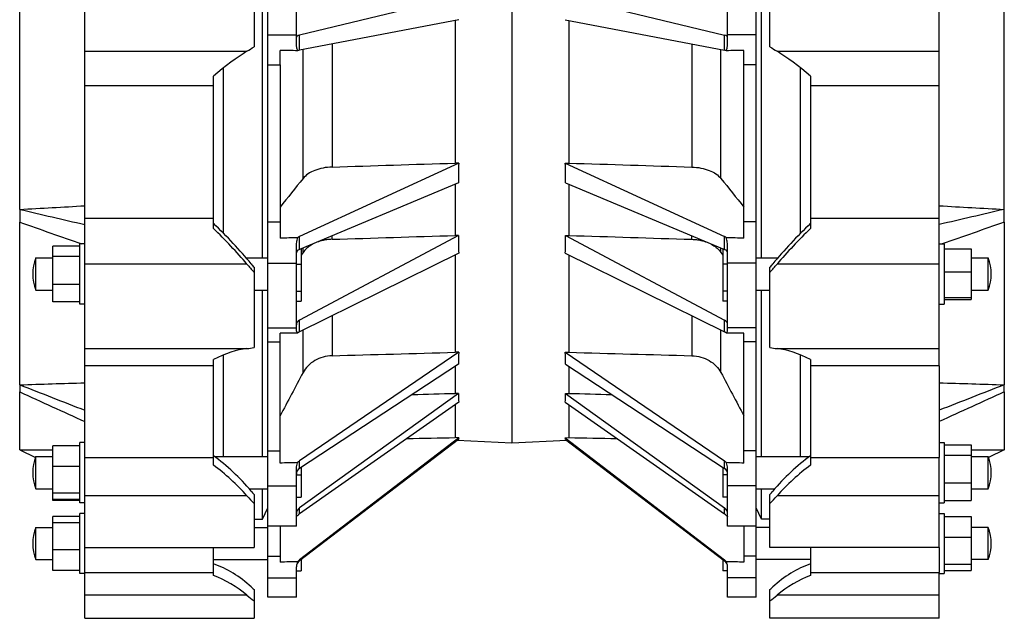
# Model space of a CAD drawing. Header units: millimetres. Extents: x -151 to 1620, y 48 to 1080.
# Tile 2 of 3: x 985 to 1590, y 80 to 448. Entities that reach past the tile are written whole.
import ezdxf

# ---------------------------------------------------------------- set-up
doc = ezdxf.new("R2010")
doc.units = ezdxf.units.MM
doc.header["$LTSCALE"] = 92.51
doc.layers.get('0').update_dxf_attribs({"linetype": 'CONTINUOUS'})
doc.layers.add('AXES', color=7, linetype='CONTINUOUS')
doc.layers.add('SURFS', color=7, linetype='CONTINUOUS')

msp = doc.modelspace()

# ---------------------------------------------------------------- linework, layer by layer
at = {"color": 7, "linetype": 'Continuous'}
for p, q in [((1549.95, 325.81), (1549.95, 805.69)), ((1589.95, 331.2), (1589.95, 800.3)), ((1445.95, 431.23), (1445.95, 488.75)), ((984.95, 331.2), (984.95, 475.76)), ((1134.19, 301.31), (1134.19, 457.95)), ((1440.72, 301.31), (1440.72, 457.95)), ((1252.45, 447.39), (1252.45, 359.65)), ((1176.86, 432.87), (1176.86, 357.24)), ((1159.08, 350.23), (1159.08, 429.46)), ((1450.31, 428.4), (1549.95, 428.4)), ((1110.18, 316.53), (1110.18, 418.23)), ((1137.45, 92.75), (1137.45, 420.12)), ((1144.95, 420.12), (1144.95, 313.45)), ((1464.73, 316.53), (1464.73, 418.23)), ((1470.95, 413.16), (1470.95, 325.81)), ((1024.95, 325.81), (1024.95, 407.22)), ((1103.95, 325.81), (1103.95, 407.22)), ((1549.95, 407.22), (1470.95, 407.22)), ((1254.74, 359.64), (1156.91, 314.5)), ((1254.74, 359.64), (1252.45, 359.65)), ((1254.52, 347.47), (1156.91, 306.61)), ((1252.45, 346.6), (1252.45, 315.16)), ((984.95, 223.33), (984.95, 323.37)), ((1137.45, 323.49), (1144.95, 323.49)), ((1589.95, 323.37), (1589.95, 223.33)), ((1254.52, 315.14), (1156.91, 262.98)), ((1176.86, 312.8), (1176.86, 314.96)), ((1254.52, 315.14), (1252.45, 315.16)), ((1156.91, 306.61), (1156.91, 314.5)), ((1154.95, 256.96), (1154.95, 308.05)), ((1254.74, 304.32), (1156.91, 255.84)), ((1157.95, 307.05), (1157.95, 274.77)), ((1159.08, 304.71), (1157.95, 303.06)), ((1159.08, 304.71), (1159.08, 307.52)), ((1252.45, 303.19), (1252.45, 243.35)), ((994.95, 281.52), (994.95, 301.31)), ((994.95, 301.31), (1005.4, 301.31)), ((1124.17, 301.31), (1137.45, 301.31)), ((1137.45, 298.07), (1154.95, 298.07)), ((1154.95, 297.57), (1157.95, 297.57)), ((994.95, 281.52), (1005.4, 281.52)), ((1128.95, 281.52), (1137.45, 281.52)), ((1134.19, 179.22), (1134.19, 281.52)), ((1154.95, 280.92), (1157.95, 280.92)), ((1440.72, 179.22), (1440.72, 281.52)), ((1154.95, 274.77), (1157.95, 274.77)), ((1156.91, 255.84), (1156.91, 262.98)), ((1176.86, 265.73), (1176.86, 241.18)), ((1137.45, 258.42), (1154.95, 258.42)), ((1144.95, 175.21), (1144.95, 255.14)), ((1159.08, 230.87), (1159.08, 256.92)), ((1137.45, 249.71), (1144.95, 249.71)), ((1254.74, 243.3), (1156.91, 176.58)), ((1254.74, 243.3), (1252.45, 243.35)), ((1110.18, 179.22), (1110.18, 241.69)), ((1464.73, 179.22), (1464.73, 241.69)), ((1024.95, 178.57), (1024.95, 234.91)), ((1103.95, 178.57), (1103.95, 234.91)), ((1254.52, 235.94), (1156.91, 171.87)), ((1252.45, 234.58), (1252.45, 218.06)), ((1470.95, 234.91), (1470.95, 178.57)), ((1549.95, 234.91), (1549.95, 178.57)), ((984.95, 183.28), (984.95, 218.99)), ((1254.52, 218), (1156.91, 147.65)), ((1254.52, 218), (1252.45, 218.06)), ((1589.95, 218.99), (1589.95, 183.28)), ((1254.74, 212.6), (1156.91, 144.02)), ((1252.45, 210.99), (1252.45, 190.91)), ((1254.74, 190.82), (1156.91, 115.73)), ((1254.52, 189.73), (1156.91, 115.13)), ((1254.74, 190.82), (1252.45, 190.91)), ((1137.45, 182.83), (1144.95, 182.83)), ((994.95, 179.22), (1005.4, 179.22)), ((994.95, 159.43), (994.95, 179.22)), ((1104.63, 179.22), (1137.45, 179.22)), ((1156.91, 171.87), (1156.91, 176.58)), ((1154.95, 136.33), (1154.95, 170.62)), ((1157.95, 172.55), (1157.95, 154.16)), ((1154.95, 168.07), (1157.95, 168.07)), ((994.95, 159.43), (1005.4, 159.43)), ((1125.96, 159.43), (1137.45, 159.43)), ((1134.19, 140.75), (1134.19, 159.43)), ((1137.45, 161.29), (1154.95, 161.29)), ((1440.72, 140.75), (1440.72, 159.43)), ((1154.95, 154.16), (1157.95, 154.16)), ((1134.19, 140.75), (1137.45, 147.75)), ((1156.91, 144.02), (1156.91, 147.65)), ((1440.72, 140.75), (1437.45, 147.75)), ((1128.95, 140.75), (1134.19, 140.75)), ((1445.95, 140.75), (1440.72, 140.75)), ((994.95, 135.65), (1005.4, 135.65)), ((994.95, 115.86), (994.95, 135.65)), ((1128.95, 135.65), (1137.45, 135.65)), ((1154.95, 136.33), (1137.45, 136.33)), ((1144.95, 136.33), (1144.95, 114.33)), ((1024.95, 108.02), (1024.95, 123.33)), ((1103.95, 108.02), (1103.95, 123.33)), ((1470.95, 123.33), (1470.95, 108.02)), ((1549.95, 123.33), (1549.95, 108.02)), ((994.95, 115.86), (1005.4, 115.86)), ((1103.95, 115.86), (1137.45, 115.86)), ((1137.45, 118.02), (1144.95, 118.02)), ((1156.91, 115.13), (1156.91, 115.73)), ((1157.95, 115.93), (1157.95, 108.92)), ((1154.95, 92.75), (1154.95, 111.46)), ((1154.95, 108.92), (1157.95, 108.92)), ((1137.45, 104.63), (1154.95, 104.63)), ((1154.95, 92.75), (1137.45, 92.75))]:
    msp.add_line(p, q, dxfattribs=at)
for centre, radius, start, end in [((1018.43, 291.42), 25.48, 157.14639, 202.85361), ((1018.43, 169.33), 25.48, 157.14639, 202.85361), ((1018.43, 125.75), 25.48, 157.14639, 202.85361), ((1161.11, 111.45), 6.15, 150.50172, 179.9216)]:
    msp.add_arc(centre, radius, start, end, dxfattribs=at)
for centre, major_axis, ratio, start_param, end_param in [((1425.05, 467.84), (44.85, -44.85), 0.228243, -0.874532, -0.764923), ((1477.77, 385.53), (48.75, -48.75), 0.228243, 1.932011, 2.37667), ((-16807.39, 187.99), (26416.32, 566.79), 0.011188, -0.822181, -0.818267), ((1775.31, 578.96), (497.2, 316.04), 0.49044, 2.809627, 2.846588), ((-16188.86, 229.26), (26004.02, 504.89), 0.013096, -0.839789, -0.835877), ((1775.31, 581.21), (500.85, 339), 0.421115, 2.856732, 2.893693), ((1777.16, 306.13), (1527.54, 32.78), 0.015008, 1.989427, 1.997178), ((1159.95, 312.29), (5, 0.16), 0.573014, 2.206988, 2.550759), ((1159.95, 304.27), (5, -0.16), 0.573014, 2.243602, 3.159899), ((1159.95, 260.37), (5, 0.18), 0.670676, 2.201622, 3.11792), ((1777.16, 218.43), (1527.54, -29.66), 0.017568, 1.99009, 1.997841), ((1159.95, 253.12), (5, -0.18), 0.670676, 2.248967, 2.592738), ((-16807.39, 340.11), (26416.32, 338.6), 0.01702, -0.822159, -0.818245), ((1775.31, 585.84), (512.08, 378.24), 0.250866, 2.928602, 2.965563), ((-16188.86, 394.76), (26004.02, 256.61), 0.01808, -0.837159, -0.835801), ((1775.31, 587.09), (515.67, 387.57), 0.188101, 2.993956, 3.030917), ((-16807.39, 536.93), (26416.32, 43.25), 0.019482, -0.819587, -0.818059), ((1775.31, 588.74), (520.66, 399.31), 0.030163, 3.088695, 3.125656), ((1777.16, 151.56), (1527.54, 19.58), 0.022833, 1.989456, 1.997207), ((1159.95, 173.16), (4.99, 0.27), 0.871493, 2.178794, 2.522565), ((1159.95, 168.37), (4.99, -0.27), 0.871493, 2.271796, 3.188093), ((1159.95, 144.01), (4.99, 0.35), 0.925693, 2.161302, 3.0776), ((1159.95, 140.32), (4.99, -0.35), 0.925693, 2.289287, 2.633058), ((1159.95, 111.17), (4.7, -1.71), 0.997451, 2.573373, 3.445904), ((1159.95, 111.78), (4.7, 1.71), 0.997451, 1.877217, 2.220987), ((1777.16, 79.02), (1527.54, 2.5), 0.026135, 1.989706, 1.997457)]:
    msp.add_ellipse(centre, major_axis=major_axis, ratio=ratio, start_param=start_param, end_param=end_param, dxfattribs=at)
for points, knots in [([(1176.86, 357.24), (1175.02, 357.18), (1171.42, 356.78), (1166.42, 355.37), (1162.2, 353.25), (1159.93, 351.29), (1159.08, 350.23)], [0, 0, 0, 0, 0.28218, 0.549992, 0.791484, 1, 1, 1, 1]), ([(1154.95, 308.05), (1154.95, 309.01), (1155.11, 310.94), (1155.5, 312.83), (1155.75, 313.75)], [0, 0, 0, 0, 0.501978, 1, 1, 1, 1]), ([(1176.86, 312.8), (1175.93, 312.77), (1174.08, 312.63), (1170.94, 312.08), (1167.54, 311.06), (1163.15, 308.95), (1160.36, 306.57), (1159.08, 304.71)], [0, 0, 0, 0, 0.138347, 0.275285, 0.474914, 0.66414, 1, 1, 1, 1]), ([(1155.75, 255.02), (1155.53, 255.36), (1155.25, 255.85), (1155, 256.52), (1154.95, 256.82), (1154.95, 256.96)], [0, 0, 0, 0, 0.569807, 0.801585, 1, 1, 1, 1]), ([(1176.86, 241.18), (1175.01, 241.13), (1171.33, 240.58), (1166.25, 238.46), (1161.99, 235.21), (1159.88, 232.38), (1159.08, 230.87)], [0, 0, 0, 0, 0.259284, 0.514403, 0.761786, 1, 1, 1, 1]), ([(1154.95, 170.62), (1154.95, 171.04), (1155.03, 172.68), (1155.37, 174.31), (1155.75, 175.46)], [0, 0, 0, 0, 0.257496, 1, 1, 1, 1]), ([(1155.75, 142.87), (1155.64, 142.86), (1155.44, 142.82), (1155.17, 142.7), (1154.99, 142.51), (1154.95, 142.35), (1154.95, 142.27)], [0, 0, 0, 0, 0.310073, 0.565351, 0.783456, 1, 1, 1, 1])]:
    msp.add_open_spline(points, degree=3, knots=knots, dxfattribs=at)
for points in [[(1159.08, 350.23), (1154.37, 344.33), (1149.66, 338.44), (1144.95, 332.54)], [(1159.08, 230.87), (1154.37, 222), (1149.66, 213.13), (1144.95, 204.26)]]:
    msp.add_open_spline(points, degree=3, dxfattribs=at)
at = {"layer": 'AXES', "color": 7, "linetype": 'Continuous'}
for p, q in [((1437.45, 92.75), (1437.45, 1038.75)), ((1287.45, 943.8), (1287.45, 187.7)), ((1419.95, 432.81), (1419.95, 496.51)), ((1320.38, 461.92), (1418, 438.27)), ((1320.17, 447.83), (1418, 429.04)), ((1322.45, 447.39), (1322.45, 359.65)), ((1418, 429.04), (1418, 438.27)), ((1437.45, 438.42), (1419.95, 438.42)), ((1398.05, 432.87), (1398.05, 357.24)), ((1415.83, 350.23), (1415.83, 429.46)), ((1429.95, 313.45), (1429.95, 428.95)), ((1437.45, 420.12), (1429.95, 420.12)), ((1320.17, 359.64), (1322.45, 359.65)), ((1320.17, 359.64), (1418, 314.5)), ((1320.38, 347.47), (1418, 306.61)), ((1322.45, 346.6), (1322.45, 315.16)), ((1437.45, 323.49), (1429.95, 323.49)), ((1320.38, 315.14), (1322.45, 315.16)), ((1320.38, 315.14), (1418, 262.98)), ((1398.05, 312.8), (1398.05, 314.96)), ((1418, 306.61), (1418, 314.5)), ((1320.17, 304.32), (1418, 255.84)), ((1322.45, 303.19), (1322.45, 243.35)), ((1415.83, 304.71), (1415.83, 307.52)), ((1415.83, 304.71), (1416.95, 303.06)), ((1416.95, 307.05), (1416.95, 274.77)), ((1419.95, 256.96), (1419.95, 308.05)), ((1419.95, 297.57), (1416.95, 297.57)), ((1437.45, 298.07), (1419.95, 298.07)), ((1437.45, 301.31), (1450.74, 301.31)), ((1569.5, 301.31), (1579.95, 301.31)), ((1579.95, 281.52), (1579.95, 301.31)), ((1419.95, 280.92), (1416.95, 280.92)), ((1437.45, 281.52), (1445.95, 281.52)), ((1569.5, 281.52), (1579.95, 281.52)), ((1419.95, 274.77), (1416.95, 274.77)), ((1398.05, 265.73), (1398.05, 241.18)), ((1418, 255.84), (1418, 262.98)), ((1415.83, 230.87), (1415.83, 256.92)), ((1437.45, 258.42), (1419.95, 258.42)), ((1429.95, 175.21), (1429.95, 255.14)), ((1437.45, 249.71), (1429.95, 249.71)), ((1320.17, 243.3), (1322.45, 243.35)), ((1320.17, 243.3), (1418, 176.58)), ((1320.38, 235.94), (1418, 171.87)), ((1322.45, 234.58), (1322.45, 218.06)), ((1320.38, 218), (1322.45, 218.06)), ((1320.38, 218), (1418, 147.65)), ((1320.17, 212.6), (1418, 144.02)), ((1322.45, 210.99), (1322.45, 190.91)), ((1287.45, 187.7), (1321.09, 189.19)), ((1320.17, 190.82), (1322.45, 190.91)), ((1320.17, 190.82), (1418, 115.73)), ((1320.38, 189.73), (1418, 115.13)), ((1437.45, 182.83), (1429.95, 182.83)), ((1418, 171.87), (1418, 176.58)), ((1437.45, 179.22), (1470.28, 179.22)), ((1569.5, 179.22), (1579.95, 179.22)), ((1579.95, 159.43), (1579.95, 179.22)), ((1416.95, 172.55), (1416.95, 154.16)), ((1419.95, 136.33), (1419.95, 170.62)), ((1419.95, 168.07), (1416.95, 168.07)), ((1437.45, 161.29), (1419.95, 161.29)), ((1437.45, 159.43), (1448.95, 159.43)), ((1569.5, 159.43), (1579.95, 159.43)), ((1419.95, 154.16), (1416.95, 154.16)), ((1418, 144.02), (1418, 147.65)), ((1437.45, 136.33), (1419.95, 136.33)), ((1429.95, 136.33), (1429.95, 114.33)), ((1445.95, 135.65), (1437.45, 135.65)), ((1579.95, 135.65), (1569.5, 135.65)), ((1579.95, 115.86), (1579.95, 135.65)), ((1416.95, 115.93), (1416.95, 108.92)), ((1418, 115.13), (1418, 115.73)), ((1437.45, 118.02), (1429.95, 118.02)), ((1470.95, 115.86), (1437.45, 115.86)), ((1579.95, 115.86), (1569.5, 115.86)), ((1419.95, 108.92), (1416.95, 108.92)), ((1419.95, 92.75), (1419.95, 111.46)), ((1437.45, 104.63), (1419.95, 104.63)), ((1437.45, 92.75), (1419.95, 92.75))]:
    msp.add_line(p, q, dxfattribs=at)
for centre, radius, start, end in [((1556.48, 291.42), 25.48, 337.14639, 22.85361), ((1556.48, 169.33), 25.48, 337.14639, 22.85361), ((1556.48, 125.75), 25.48, 337.14639, 22.85361), ((1413.8, 111.45), 6.15, 0.0784, 29.49828)]:
    msp.add_arc(centre, radius, start, end, dxfattribs=at)
for centre, major_axis, ratio, start_param, end_param in [((1414.95, 437.23), (5, -0.14), 0.282825, 0.007721, 0.924019), ((1414.95, 427.84), (5, 0.14), 0.282825, 0.564806, 0.908577), ((797.75, 402.77), (1527.54, 38.37), 0.007406, 1.143907, 1.151658), ((799.6, 578.96), (497.2, -316.04), 0.49044, 0.295004, 0.331965), ((19382.29, 187.99), (26416.32, -566.79), 0.011188, -2.323325, -2.319411), ((799.6, 581.21), (500.85, -339), 0.421115, 0.247899, 0.28486), ((18763.77, 229.26), (26004.02, -504.89), 0.013096, -2.305716, -2.301803), ((1414.95, 312.29), (5, -0.16), 0.573014, 0.590834, 0.934605), ((797.75, 306.13), (1527.54, -32.78), 0.015008, 1.144415, 1.152166), ((1414.95, 304.27), (5, 0.16), 0.573014, -0.018307, 0.897991), ((1414.95, 260.37), (5, -0.18), 0.670676, 0.023672, 0.93997), ((1414.95, 253.12), (5, 0.18), 0.670676, 0.548855, 0.892626), ((797.75, 218.43), (1527.54, 29.66), 0.017568, 1.143752, 1.151503), ((799.6, 585.84), (512.08, -378.24), 0.250866, 0.17603, 0.212991), ((19382.29, 340.11), (26416.32, -338.6), 0.01702, -2.323347, -2.319433), ((799.6, 587.09), (515.67, -387.57), 0.188101, 0.110676, 0.147637), ((18763.77, 394.76), (26004.02, -256.61), 0.01808, -2.305792, -2.304434), ((799.6, 588.74), (520.66, -399.31), 0.030163, 0.015937, 0.052898), ((19382.29, 536.93), (26416.32, -43.25), 0.019482, -2.323533, -2.322005), ((1414.95, 173.16), (4.99, -0.27), 0.871493, 0.619028, 0.962799), ((797.75, 151.56), (1527.54, -19.58), 0.022833, 1.144386, 1.152137), ((1414.95, 168.37), (4.99, 0.27), 0.871493, -0.046501, 0.869797), ((1414.95, 144.01), (4.99, -0.35), 0.925693, 0.063992, 0.98029), ((1414.95, 140.32), (4.99, 0.35), 0.925693, 0.508535, 0.852305), ((1414.95, 111.78), (4.7, -1.71), 0.997451, 0.920605, 1.264376), ((1414.95, 111.17), (4.7, 1.71), 0.997451, -0.304311, 0.56822), ((797.75, 79.02), (1527.54, -2.5), 0.026135, 1.144136, 1.151887)]:
    msp.add_ellipse(centre, major_axis=major_axis, ratio=ratio, start_param=start_param, end_param=end_param, dxfattribs=at)
for points, knots in [([(1419.16, 428.71), (1419.39, 429.4), (1419.78, 430.75), (1419.95, 432.14), (1419.95, 432.81)], [0, 0, 0, 0, 0.521097, 1, 1, 1, 1]), ([(1398.05, 357.24), (1399.89, 357.18), (1403.48, 356.78), (1408.49, 355.37), (1412.71, 353.25), (1414.98, 351.29), (1415.83, 350.23)], [0, 0, 0, 0, 0.28218, 0.549992, 0.791484, 1, 1, 1, 1]), ([(1398.05, 312.8), (1398.98, 312.77), (1400.82, 312.63), (1403.97, 312.08), (1407.37, 311.06), (1411.76, 308.95), (1414.55, 306.57), (1415.83, 304.71)], [0, 0, 0, 0, 0.138347, 0.275285, 0.474914, 0.66414, 1, 1, 1, 1]), ([(1419.95, 308.05), (1419.95, 309.01), (1419.8, 310.94), (1419.4, 312.83), (1419.16, 313.75)], [0, 0, 0, 0, 0.501978, 1, 1, 1, 1]), ([(1419.16, 255.02), (1419.38, 255.36), (1419.66, 255.85), (1419.9, 256.52), (1419.95, 256.82), (1419.95, 256.96)], [0, 0, 0, 0, 0.569807, 0.801585, 1, 1, 1, 1]), ([(1398.05, 241.18), (1399.9, 241.13), (1403.58, 240.58), (1408.66, 238.46), (1412.92, 235.21), (1415.03, 232.38), (1415.83, 230.87)], [0, 0, 0, 0, 0.259284, 0.514403, 0.761786, 1, 1, 1, 1]), ([(1419.95, 170.62), (1419.95, 171.04), (1419.88, 172.68), (1419.54, 174.31), (1419.16, 175.46)], [0, 0, 0, 0, 0.257496, 1, 1, 1, 1]), ([(1419.16, 142.87), (1419.27, 142.86), (1419.47, 142.82), (1419.73, 142.7), (1419.92, 142.51), (1419.95, 142.35), (1419.95, 142.27)], [0, 0, 0, 0, 0.310073, 0.565351, 0.783456, 1, 1, 1, 1])]:
    msp.add_open_spline(points, degree=3, knots=knots, dxfattribs=at)
for points in [[(1415.83, 350.23), (1420.54, 344.33), (1425.24, 338.44), (1429.95, 332.54)], [(1415.83, 230.87), (1420.54, 222), (1425.24, 213.13), (1429.95, 204.26)]]:
    msp.add_open_spline(points, degree=3, dxfattribs=at)
at = {"layer": 'SURFS', "color": 7, "linetype": 'Continuous'}
for p, q in [((1024.95, 407.22), (1024.95, 520.57)), ((1137.45, 420.12), (1137.45, 512.12)), ((1154.95, 432.81), (1154.95, 496.51)), ((1128.95, 488.75), (1128.95, 431.23)), ((1254.52, 461.92), (1156.91, 438.27)), ((1254.74, 447.83), (1156.91, 429.04)), ((1137.45, 438.42), (1154.95, 438.42)), ((1156.91, 429.04), (1156.91, 438.27)), ((1024.95, 428.4), (1124.6, 428.4)), ((1144.95, 420.12), (1144.95, 428.95)), ((1137.45, 420.12), (1144.95, 420.12)), ((1103.95, 407.22), (1103.95, 413.16)), ((1103.95, 407.22), (1024.95, 407.22)), ((984.95, 331.2), (984.95, 323.37)), ((1589.95, 323.37), (1589.95, 331.2)), ((1024.95, 234.91), (1024.95, 325.81)), ((1024.95, 325.81), (1103.95, 325.81)), ((1103.95, 319.46), (1103.95, 325.81)), ((1470.95, 325.81), (1549.95, 325.81)), ((1470.95, 325.81), (1470.95, 319.46)), ((1549.95, 234.91), (1549.95, 325.81)), ((1021.95, 272.92), (1021.95, 309.92)), ((1024.95, 309.92), (1021.95, 309.92)), ((1549.95, 309.92), (1552.95, 309.92)), ((1552.95, 309.92), (1552.95, 272.92)), ((1005.4, 274.29), (1005.4, 308.54)), ((1021.95, 308.54), (1005.4, 308.54)), ((1552.95, 307.02), (1569.5, 307.02)), ((1569.5, 307.02), (1569.5, 275.81)), ((1021.95, 302.22), (1005.4, 302.22)), ((1124.6, 297.5), (1024.95, 297.5)), ((1549.95, 297.5), (1450.31, 297.5)), ((1128.95, 295.58), (1128.95, 246.35)), ((1445.95, 246.35), (1445.95, 295.58)), ((1552.95, 292.71), (1569.5, 292.71)), ((1021.95, 285.09), (1005.4, 285.09)), ((1021.95, 274.29), (1005.4, 274.29)), ((1024.95, 272.92), (1021.95, 272.92)), ((1549.95, 272.92), (1552.95, 272.92)), ((1552.95, 277.11), (1569.5, 277.11)), ((1552.95, 275.81), (1569.5, 275.81)), ((1024.95, 245.61), (1124.6, 245.61)), ((1450.31, 245.61), (1549.95, 245.61)), ((1103.95, 234.91), (1103.95, 238.8)), ((1470.95, 238.8), (1470.95, 234.91)), ((1103.95, 234.91), (1024.95, 234.91)), ((1549.95, 234.91), (1470.95, 234.91)), ((984.95, 223.33), (984.95, 218.99)), ((1589.95, 218.99), (1589.95, 223.33)), ((1024.95, 187.83), (1021.95, 187.83)), ((1021.95, 150.83), (1021.95, 187.83)), ((1253.82, 189.19), (1287.45, 187.7)), ((1549.95, 187.83), (1552.95, 187.83)), ((1552.95, 187.83), (1552.95, 150.83)), ((984.95, 183.28), (994.74, 178.68)), ((984.95, 183.28), (984.95, 183.25)), ((984.95, 183.25), (994.72, 178.65)), ((1021.95, 185.88), (1005.4, 185.88)), ((1005.4, 152.2), (1005.4, 185.88)), ((1552.95, 186.45), (1569.5, 186.45)), ((1569.5, 186.45), (1569.5, 152.2)), ((1589.95, 183.28), (1580.17, 178.68)), ((1589.95, 183.25), (1580.19, 178.65)), ((1589.95, 183.25), (1589.95, 183.28)), ((1024.95, 178.57), (1103.95, 178.57)), ((1024.95, 123.33), (1024.95, 178.57)), ((1103.95, 173.95), (1103.95, 178.57)), ((1470.95, 178.57), (1549.95, 178.57)), ((1470.95, 178.57), (1470.95, 173.95)), ((1549.95, 123.33), (1549.95, 178.57)), ((1552.95, 180.12), (1569.5, 180.12)), ((1021.95, 173.18), (1005.4, 173.18)), ((1552.95, 163), (1569.5, 163)), ((1021.95, 156.63), (1005.4, 156.63)), ((1021.95, 152.77), (1005.4, 152.77)), ((1021.95, 152.2), (1005.4, 152.2)), ((1124.6, 155.02), (1024.95, 155.02)), ((1128.95, 155.91), (1128.95, 123.33)), ((1445.95, 123.33), (1445.95, 155.91)), ((1549.95, 155.02), (1450.31, 155.02)), ((1552.95, 152.2), (1569.5, 152.2)), ((1024.95, 150.83), (1021.95, 150.83)), ((1549.95, 150.83), (1552.95, 150.83)), ((1021.95, 142.3), (1005.4, 142.3)), ((1005.4, 109.2), (1005.4, 142.3)), ((1024.95, 144.25), (1021.95, 144.25)), ((1021.95, 107.25), (1021.95, 144.25)), ((1549.95, 144.25), (1552.95, 144.25)), ((1552.95, 144.25), (1552.95, 107.25)), ((1552.95, 142.3), (1569.5, 142.3)), ((1569.5, 142.3), (1569.5, 109.2)), ((1021.95, 138.45), (1005.4, 138.45)), ((1552.95, 129.61), (1569.5, 129.61)), ((1021.95, 121.9), (1005.4, 121.9)), ((1024.95, 123.33), (1128.95, 123.33)), ((1549.95, 123.33), (1445.95, 123.33)), ((1021.95, 109.2), (1005.4, 109.2)), ((1552.95, 113.05), (1569.5, 113.05)), ((1552.95, 109.2), (1569.5, 109.2)), ((1024.95, 107.25), (1021.95, 107.25)), ((1024.95, 108.02), (1103.95, 108.02)), ((1024.95, 79.75), (1024.95, 108.02)), ((1103.95, 106.05), (1103.95, 108.02)), ((1470.95, 108.02), (1549.95, 108.02)), ((1470.95, 108.02), (1470.95, 106.05)), ((1549.95, 79.75), (1549.95, 108.02)), ((1549.95, 107.25), (1552.95, 107.25)), ((1128.95, 97.42), (1128.95, 79.75)), ((1445.95, 79.75), (1445.95, 97.42)), ((1124.6, 93.9), (1024.95, 93.9)), ((1549.95, 93.9), (1450.31, 93.9)), ((1024.95, 79.75), (1128.95, 79.75)), ((1549.95, 79.75), (1445.95, 79.75))]:
    msp.add_line(p, q, dxfattribs=at)
for centre, major_axis, ratio, start_param, end_param in [((1159.95, 437.23), (5, 0.14), 0.282825, 2.217574, 3.133872), ((1149.86, 467.84), (44.85, 44.85), 0.228243, -2.37667, -2.267061), ((1097.13, 385.53), (48.75, 48.75), 0.228243, 0.764923, 1.209582), ((1777.16, 402.77), (1527.54, -38.37), 0.007406, 1.989935, 1.997686), ((1159.95, 427.84), (5, -0.14), 0.282825, 2.233016, 2.576787), ((984.95, 565.75), (5469.99, 302.7), 0.042749, -1.573162, -1.565849), ((1589.95, 565.75), (5469.99, -302.7), 0.042749, -1.575743, -1.568431), ((1097.86, 306.93), (48.08, -48.07), 0.228118, 1.158527, 1.671221), ((1477.05, 306.93), (48.08, 48.07), 0.228118, 1.470371, 1.983065), ((1097.13, 304.12), (48.75, -48.75), 0.228243, 1.213722, 1.658381), ((1477.77, 304.12), (48.75, 48.75), 0.228243, 1.483212, 1.927871), ((1149.86, 291.42), (44.85, -44.85), 0.228243, -1.927871, -1.818262), ((1151.28, 290.14), (39.54, -39.53), 0.228118, -1.983065, -1.929556), ((1423.63, 290.14), (39.54, 39.53), 0.228118, -1.212037, -1.158527), ((1425.05, 291.42), (44.85, 44.85), 0.228243, -1.323331, -1.213722), ((1097.13, 195.82), (45.05, 45.05), 0.481575, 0.540523, 0.985183), ((1149.86, 291.42), (41.44, 41.44), 0.481575, -2.60107, -2.49146), ((1425.05, 291.42), (41.44, -41.44), 0.481575, -0.650133, -0.540523), ((1477.77, 195.82), (45.05, -45.05), 0.481575, 2.15641, 2.60107), ((984.95, 565.75), (5469.99, 171.13), 0.062538, -1.572753, -1.56544), ((1589.95, 565.75), (5469.99, -171.13), 0.062538, -1.576153, -1.56884), ((984.95, 565.75), (5470, 5.03), 0.069921, -1.570861, -1.567122), ((1589.95, 565.75), (5470, -5.03), 0.069921, -1.574471, -1.570732), ((1097.86, 145.28), (44.44, -44.41), 0.481391, 1.382691, 1.895385), ((1477.05, 145.28), (44.44, 44.41), 0.481391, 1.246207, 1.758901), ((1097.13, 139.48), (45.05, -45.05), 0.481575, 1.438121, 1.882781), ((1477.77, 139.48), (45.05, 45.05), 0.481575, 1.258812, 1.703472), ((1151.28, 168.44), (36.54, -36.52), 0.481391, -1.758901, -1.705392), ((1423.63, 168.44), (36.54, 36.52), 0.481391, -1.436201, -1.382691), ((1149.86, 169.33), (41.44, -41.44), 0.481575, -1.703472, -1.593862), ((1425.05, 169.33), (41.44, 41.44), 0.481575, -1.547731, -1.438121), ((1097.86, 66.91), (38.6, -38.5), 0.797364, 1.606137, 2.118831), ((1477.05, 66.91), (38.6, 38.5), 0.797364, 1.022761, 1.535455), ((1097.13, 59.27), (39.09, -39.09), 0.797473, 1.66252, 2.10718), ((1477.77, 59.27), (39.09, 39.09), 0.797473, 1.034413, 1.479072), ((1151.28, 125.44), (31.74, -31.66), 0.797364, -1.535455, -1.481946), ((1423.63, 125.44), (31.74, 31.66), 0.797364, -1.659647, -1.606137), ((1149.86, 125.75), (35.96, -35.96), 0.797473, -1.479072, -1.369463), ((1425.05, 125.75), (35.96, 35.96), 0.797473, -1.77213, -1.66252)]:
    msp.add_ellipse(centre, major_axis=major_axis, ratio=ratio, start_param=start_param, end_param=end_param, dxfattribs=at)
msp.add_open_spline([(1155.75, 428.71), (1155.51, 429.4), (1155.13, 430.75), (1154.95, 432.14), (1154.95, 432.81)], degree=3, knots=[0, 0, 0, 0, 0.521097, 1, 1, 1, 1], dxfattribs=at)
for points in [[(984.95, 331.2), (998.29, 328.09), (1011.62, 324.97), (1024.95, 321.86)], [(1589.95, 331.2), (1576.62, 328.09), (1563.29, 324.97), (1549.95, 321.86)], [(984.95, 323.37), (997.68, 318.89), (1010.4, 314.4), (1023.12, 309.92)], [(1589.95, 323.37), (1577.23, 318.89), (1564.51, 314.4), (1551.79, 309.92)], [(984.95, 223.33), (998.29, 218.12), (1011.62, 212.92), (1024.95, 207.71)], [(984.95, 218.99), (998.29, 212.9), (1011.62, 206.81), (1024.95, 200.73)], [(1589.95, 223.33), (1576.62, 218.12), (1563.29, 212.92), (1549.95, 207.71)], [(1589.95, 218.99), (1576.62, 212.9), (1563.29, 206.81), (1549.95, 200.73)]]:
    msp.add_open_spline(points, degree=3, dxfattribs=at)

doc.saveas('drawing.dxf')
